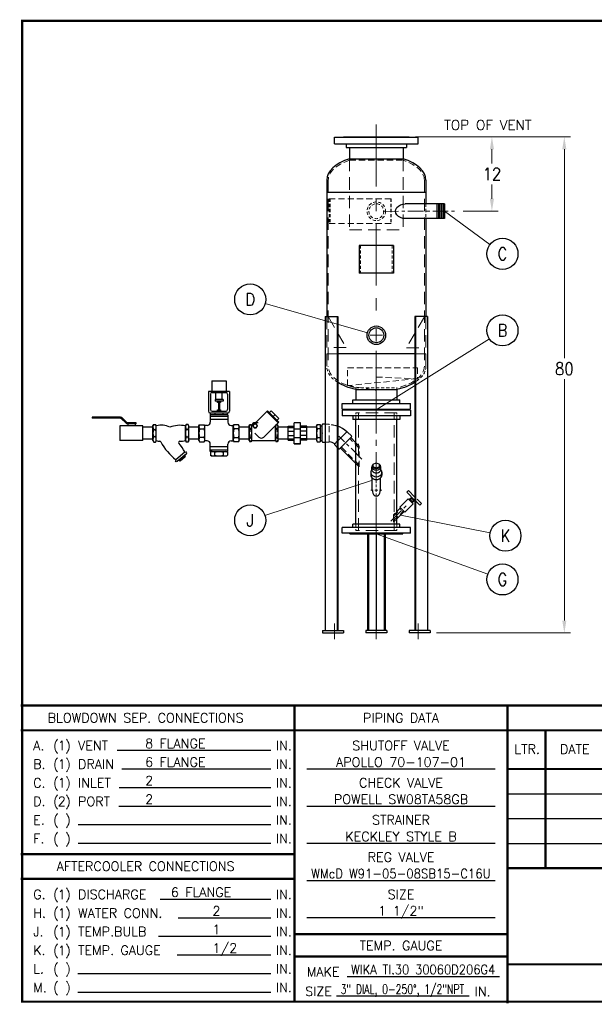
# Model space of a CAD drawing. Extents: x 0 to 254, y 0 to 158.
# Tile 1 of 3: x 0 to 92, y 0 to 158. Entities that reach past the tile are written whole.
import ezdxf
from ezdxf.enums import TextEntityAlignment as Align

# ---------------------------------------------------------------- set-up
doc = ezdxf.new("R2010")
doc.units = 0
doc.header["$LTSCALE"] = 8
doc.header["$MEASUREMENT"] = 0
for name, pattern in [('C', [2, 1.25, -0.25, 0.25, -0.25]), ('CS', [1, 0.625, -0.125, 0.125, -0.125]), ('CSS', [0.5, 0.3125, -0.0625, 0.0625, -0.0625]), ('H', [0.375, 0.25, -0.125]), ('HIDDEN', [0.375, 0.25, -0.125]), ('HS', [0.1875, 0.125, -0.0625]), ('HSS', [0.1025, 0.0625, -0.04])]:
    doc.linetypes.add(name, pattern=pattern)
doc.layers.get('0').update_dxf_attribs({"linetype": 'CONTINUOUS'})
doc.layers.get('DEFPOINTS').update_dxf_attribs({"linetype": 'CONTINUOUS'})
for name, color, linetype, lineweight in [('C', 4, 'C', 13), ('CS', 4, 'CS', 13), ('CSS', 4, 'CSS', 13), ('H', 5, 'H', 13), ('Hidden', 5, 'HIDDEN', 13), ('HS', 5, 'HS', 13), ('HSS', 5, 'HSS', 13), ('LEADER', 41, 'CONTINUOUS', 13)]:
    doc.layers.add(name, color=color, linetype=linetype, lineweight=lineweight)
for name, color, linetype in [('D', 2, 'CONTINUOUS'), ('Q', 4, 'CONTINUOUS'), ('X', 1, 'CONTINUOUS')]:
    doc.layers.add(name, color=color, linetype=linetype)
doc.styles.add('094', font='SIMPLEX', dxfattribs={"height": 0.094})
doc.styles.add('SIMPLEX', font='simplex', dxfattribs={"height": 0.25})
doc.styles.get("Standard").update_dxf_attribs({"font": 'SIMPLEX.shx', "width": 0.875})
doc.dimstyles.get("Standard").update_dxf_attribs({"dimscale": 16, "dimtxt": 0.125, "dimasz": 0.125, "dimexe": 0.0625, "dimexo": 0.0625, "dimgap": 0.04375, "dimtad": 0, "dimtih": 1, "dimtoh": 1, "dimdec": 4, "dimzin": 12, "dimdsep": 46, "dimlunit": 5, "dimtxsty": 'Standard', "dimcen": -0.0625, "dimclrd": 256, "dimclre": 256, "dimclrt": 256, "dimadec": 0, "dimazin": 3, "dimtfac": 0.875, "dimtdec": 4, "dimtofl": 0, "dimtmove": 0, "dimatfit": 2, "dimfxl": 1, "dimtolj": 1, "dimtzin": 12, "dimlwd": 13, "dimlwe": 13, "dimarcsym": 0})

# ---------------------------------------------------------------- blocks, each defined once
blk = doc.blocks.new('*D29')
at = {"layer": 'D', "lineweight": 13, "transparency": 16777216}
for p, q in [((63.4, 139.45), (76.72, 139.45)), ((75.72, 137.45), (75.72, 135.15)), ((75.72, 129.45), (75.72, 131.75)), ((71.09, 127.45), (76.72, 127.45))]:
    blk.add_line(p, q, dxfattribs=at)
at = {"layer": 'D', "transparency": 16777216}
for points in [[(75.39, 137.45), (76.05, 137.45), (75.72, 139.45)], [(75.39, 129.45), (76.05, 129.45), (75.72, 127.45)]]:
    blk.add_solid(points, dxfattribs=at)
at = {"layer": 'DEFPOINTS', "color": 0, "transparency": 16777216}
for p in [(62.4, 139.45), (70.09, 127.45), (75.72, 127.45)]:
    blk.add_point(p, dxfattribs=at)
at = {"layer": 'D', "transparency": 16777216, "insert": (75.72, 133.45), "char_height": 2, "attachment_point": 5}
blk.add_mtext('\\A1;12', dxfattribs=at)
blk = doc.blocks.new('A$C3824312E')
for p, q in [((2.25, 2.75), (-2.25, 2.75)), ((-2.25, -2.75), (-2.25, 2.75)), ((2.25, -2.75), (2.25, 2.75)), ((2.25, -2.75), (-2.25, -2.75))]:
    blk.add_line(p, q)
at = {"layer": 'HSS'}
for p, q in [((2.25, 2.5625), (-2.25, 2.5625)), ((2.25, -2.5625), (-2.25, -2.5625))]:
    blk.add_line(p, q, dxfattribs=at)
blk = doc.blocks.new('F8150')
for p, q in [((-5.31, -0.0625), (-5.31, 0)), ((-5.31, 0), (5.31, 0)), ((5.31, -0.0625), (5.31, 0)), ((-6.75, -0.0625), (6.75, -0.0625)), ((-6.75, -1.12), (-6.75, -0.0625)), ((-6.75, -1.12), (6.75, -1.12)), ((-4.84375, -1.12), (-4.84375, -1.75)), ((4.84375, -1.12), (4.84375, -1.75)), ((6.75, -1.12), (6.75, -0.0625)), ((-4.84375, -1.75), (4.84375, -1.75))]:
    blk.add_line(p, q)
blk = doc.blocks.new('*D44')
at = {"layer": 'D', "lineweight": 13, "transparency": 16777216}
for p, q in [((63.4, 139.45), (88.39, 139.45)), ((87.39, 137.45), (87.39, 103.75)), ((87.39, 61.45), (87.39, 100.35)), ((66.77, 59.45), (88.39, 59.45))]:
    blk.add_line(p, q, dxfattribs=at)
at = {"layer": 'D', "transparency": 16777216}
for points in [[(87.05, 137.45), (87.72, 137.45), (87.39, 139.45)], [(87.05, 61.45), (87.72, 61.45), (87.39, 59.45)]]:
    blk.add_solid(points, dxfattribs=at)
at = {"layer": 'DEFPOINTS', "color": 0, "transparency": 16777216}
for p in [(62.4, 139.45), (87.39, 139.45), (65.77, 59.45)]:
    blk.add_point(p, dxfattribs=at)
at = {"layer": 'D', "transparency": 16777216, "insert": (87.39, 102.05), "char_height": 2, "attachment_point": 5}
blk.add_mtext('\\A1;80', dxfattribs=at)
blk = doc.blocks.new('NUT')
for p, q in [((-0.75, 0.86), (-0.87, 0.79)), ((-0.87, 0.79), (-0.87, 0.07)), ((-0.75, 0), (-0.87, 0.07)), ((0.75, 0.86), (-0.75, 0.86)), ((-0.43, 0.79), (-0.43, 0.07)), ((0.43, 0.07), (0.43, 0.79)), ((0.75, 0.86), (0.87, 0.79)), ((0.75, 0), (0.87, 0.07)), ((0.87, 0.79), (0.87, 0.07)), ((0.75, 0), (-0.75, 0))]:
    blk.add_line(p, q)
for centre, radius, start, end in [((-0.65, 0.48), 0.383, 55.6158, 124.3842), ((-0.65, 0.38), 0.383, 235.6158, 304.3842), ((0, -0.57), 1.43, 72.412, 107.588), ((0, 1.43), 1.43, 252.412, 287.588), ((0.65, 0.48), 0.383, 55.6158, 124.3842), ((0.65, 0.38), 0.383, 235.6158, 304.3842)]:
    blk.add_arc(centre, radius, start, end)
blk = doc.blocks.new('NIBT473Y2')
for p, q in [((1.33, 3.35), (3.66, 5.69)), ((3.54, 5.57), (5.82, 3.29)), ((3.66, 5.69), (5.94, 3.41)), ((4.39, 5.69), (4.02, 5.32)), ((4.39, 5.69), (5.94, 4.13)), ((5.16, 4.91), (4.8, 4.55)), ((5.94, 4.13), (5.58, 3.77)), ((0, 2.67), (0.13, 2.9)), ((0, -0.29), (0, 2.67)), ((0.38, 2.9), (0.13, 2.9)), ((0.38, 2.04), (0.13, 2.04)), ((0.51, 2.67), (0.38, 2.9)), ((0.51, -0.29), (0.51, 2.67)), ((0.51, -0.29), (0.51, 2.67)), ((1.2, 3.35), (1.78, 3.35)), ((2.92, 0.38), (5.94, 3.41)), ((5.3, 2.67), (5.43, 2.9)), ((5.3, -0.29), (5.3, 2.67)), ((5.68, 2.9), (5.43, 2.9)), ((5.68, 2.04), (5.43, 2.04)), ((5.81, 2.67), (5.68, 2.9)), ((5.81, -0.29), (5.81, 2.67)), ((5.81, -0.29), (5.81, 2.67)), ((0.13, 0.33), (0.38, 0.33)), ((1.14, 1.19), (1.95, 0.38)), ((5.43, 0.33), (5.68, 0.33)), ((0, -0.29), (0.13, -0.52)), ((0.38, -0.52), (0.13, -0.52)), ((0.51, -0.29), (0.38, -0.52)), ((0.51, -0.29), (5.3, -0.29)), ((5.3, -0.29), (5.43, -0.52)), ((5.68, -0.52), (5.43, -0.52)), ((5.81, -0.29), (5.68, -0.52))]:
    blk.add_line(p, q)
blk.add_lwpolyline([(0.97, 3.05), (0.75, 2.67), (0.97, 2.28), (1.42, 2.28), (1.64, 2.67), (1.42, 3.05)], close=True)
blk.add_circle((1.2, 2.67), 0.385)
for centre, radius, start, end in [((0.76, 2.47), 0.757, 145.6158, 214.3842), ((2.83, 1.19), 2.83, 162.412, 197.588), ((-0.24, 2.47), 0.757, 325.6158, 34.3842), ((-2.32, 1.19), 2.83, 342.412, 17.588), ((1.2, 2.67), 0.684, 90, 180), ((6.06, 2.47), 0.757, 145.6158, 214.3842), ((8.13, 1.19), 2.83, 162.412, 197.588), ((5.06, 2.47), 0.757, 325.6158, 34.3842), ((2.98, 1.19), 2.83, 342.412, 17.588), ((0.76, -0.09), 0.757, 145.6158, 214.3842), ((-0.24, -0.09), 0.757, 325.6158, 34.3842), ((2.43, 0.87), 0.684, 225, 315), ((6.06, -0.09), 0.757, 145.6158, 214.3842), ((5.06, -0.09), 0.757, 325.6158, 34.3842)]:
    blk.add_arc(centre, radius, start, end)
blk = doc.blocks.new('KECKLEY 2')
for p, q in [((0, 1.5), (0.16, 1.78)), ((0, -1.5), (0, 1.5)), ((0.16, 1.78), (0.53, 1.78)), ((0.16, 0.73), (0.53, 0.73)), ((0.69, 1.5), (0.53, 1.78)), ((0.69, -1.5), (0.69, 1.5)), ((6.56, 1.5), (6.72, 1.78)), ((6.56, -1.5), (6.56, 1.5)), ((7.09, 1.78), (6.72, 1.78)), ((7.09, 0.73), (6.72, 0.73)), ((7.25, 1.5), (7.09, 1.78)), ((7.25, -1.5), (7.25, 1.5)), ((0, -1.5), (0.16, -1.78)), ((0.53, -0.73), (0.16, -0.73)), ((0.16, -1.78), (0.53, -1.78)), ((0.69, -1.5), (0.53, -1.78)), ((6.56, -1.5), (6.72, -1.78)), ((6.72, -0.73), (7.09, -0.73)), ((7.09, -1.78), (6.72, -1.78)), ((7.25, -1.5), (7.09, -1.78)), ((6.46, -3.79), (4.62, -5.36)), ((6.46, -3.79), (6.67, -3.75)), ((6.83, -3.93), (6.67, -3.75)), ((6.76, -4.14), (6.83, -3.93)), ((4.62, -5.36), (4.55, -5.56)), ((4.71, -5.75), (4.55, -5.56)), ((4.92, -5.71), (4.71, -5.75)), ((6.76, -4.14), (4.92, -5.71)), ((5.32, -5.37), (5.28, -5.49)), ((5.37, -5.59), (5.28, -5.49)), ((5.49, -5.57), (5.37, -5.59)), ((5.49, -5.57), (6.53, -4.68)), ((5.58, -5.23), (5.67, -5.33)), ((6.27, -4.82), (6.18, -4.71)), ((6.36, -4.48), (6.48, -4.46)), ((6.57, -4.56), (6.48, -4.46)), ((6.53, -4.68), (6.57, -4.56))]:
    blk.add_line(p, q)
for centre, radius, start, end in [((0.93, 1.26), 0.925, 145.6158, 214.3842), ((1.74, 0), 1.74, 155.1088, 204.8912), ((-0.24, 1.26), 0.925, 325.6158, 34.3842), ((-1.05, 0), 1.74, 335.1088, 24.8912), ((1.7, -2.14), 3.78, 63.1924, 105.5362), ((5.5, -4.7), 6.29, 80.2717, 109.4351), ((7.49, 1.26), 0.925, 145.6158, 214.3842), ((8.3, 0), 1.74, 155.1088, 204.8912), ((6.32, 1.26), 0.925, 325.6158, 34.3842), ((5.51, 0), 1.74, 335.1088, 24.8912), ((0.93, -1.26), 0.925, 145.6158, 214.3842), ((-0.24, -1.26), 0.925, 325.6158, 34.3842), ((1.66, 1.76), 3.4, 253.3557, 265.5491), ((1.38, -1.88), 0.25, 28.2812, 85.5491), ((11.78, 3.72), 11.56, 208.2812, 231.7293), ((5.43, -1.86), 0.25, 92.0982, 219.9844), ((5.1, 7.24), 8.86, 272.0982, 279.5051), ((7.49, -1.26), 0.925, 145.6158, 214.3842), ((6.32, -1.26), 0.925, 325.6158, 34.3842), ((-3.62, -9.45), 11.56, 29.341, 39.9844), ((5.62, -5.58), 0.35, 96.1509, 164.9194), ((5.33, -5.24), 0.35, 276.1509, 344.9194), ((6.69, -5.92), 1.31, 112.9472, 148.1231), ((5.16, -4.13), 1.31, 292.9472, 328.1231), ((6.52, -4.8), 0.35, 96.1509, 164.9194), ((6.23, -4.47), 0.35, 276.1509, 344.9194)]:
    blk.add_arc(centre, radius, start, end)
blk = doc.blocks.new('KECKLEY  B 2')
at = {"layer": 'Q'}
blk.add_blockref('KECKLEY 2', (0, 0), dxfattribs=at)
blk = doc.blocks.new('BV 2 S')
for p, q in [((-1.5, 0), (1.5, 0)), ((-1.5, 0), (-1.5, -4.68)), ((1.5, 0), (1.5, -4.68)), ((1.5, -1.49), (1.87, -1.49)), ((1.87, -1.36), (2.09, -1.36)), ((1.87, -1.36), (1.87, -3.08)), ((2.09, -1.36), (2.09, -3.08)), ((1.5, -2.95), (1.87, -2.95)), ((2.01, -3.4), (2.97, -4.36)), ((2.16, -3.24), (3.12, -4.2)), ((1.5, -4.68), (-1.5, -4.68)), ((3.03, -4.52), (3.03, -10.22)), ((3.25, -4.52), (3.25, -10.22)), ((3.25, -10.22), (3.03, -10.22))]:
    blk.add_line(p, q)
for centre, radius, start, end in [((2.33, -3.08), 0.452, 180, 225), ((2.32, -3.08), 0.226, 180, 225), ((2.81, -4.52), 0.226, 0, 45), ((2.8, -4.52), 0.452, 0, 45)]:
    blk.add_arc(centre, radius, start, end)
blk = doc.blocks.new('UNION112inS')
at = {"layer": 'Q'}
for p, q in [((1077.28, 351.13), (1080.65, 351.13)), ((1077.28, 351.13), (1077.28, 350.13)), ((1077.28, 350.13), (1077.28, 351.13)), ((1077.85, 352.13), (1080.08, 352.13)), ((1077.85, 352.13), (1077.85, 351.13)), ((1078.02, 352.13), (1078.02, 352.08)), ((1078.06, 352.13), (1078.06, 351.13)), ((1078.27, 351.13), (1078.27, 350.13)), ((1078.62, 352.13), (1078.62, 351.13)), ((1078.97, 352.13), (1078.97, 352.08)), ((1079.31, 352.13), (1079.31, 351.13)), ((1079.67, 351.13), (1079.67, 350.13)), ((1079.87, 352.13), (1079.87, 351.13)), ((1079.92, 352.13), (1079.92, 352.08)), ((1080.08, 352.13), (1080.08, 351.13)), ((1080.65, 350.13), (1080.65, 351.13)), ((1077.28, 350.13), (1080.65, 350.13)), ((1077.85, 349.13), (1077.85, 350.13)), ((1078.06, 349.13), (1078.06, 350.13)), ((1078.62, 349.13), (1078.62, 350.13)), ((1079.31, 349.13), (1079.31, 350.13)), ((1079.87, 349.13), (1079.87, 350.13)), ((1080.08, 349.13), (1080.08, 350.13)), ((1077.85, 349.13), (1080.08, 349.13)), ((1078.02, 349.18), (1078.02, 349.13)), ((1078.97, 349.18), (1078.97, 349.13)), ((1079.92, 349.18), (1079.92, 349.13))]:
    blk.add_line(p, q, dxfattribs=at)
blk = doc.blocks.new('A$C26420DC3')
at = {"layer": 'Q'}
for p, q in [((-16.88, 8.42), (-14.57, 8.42)), ((-16.88, 8.42), (-16.88, 6.75)), ((-14.57, 8.42), (-14.57, 6.75)), ((-14.02, 6.75), (-17.43, 6.75)), ((-17.43, 6.75), (-17.43, 3.55)), ((-16.86, 6.56), (-14.6, 6.56)), ((-16.23, 5.42), (-16.23, 6.56)), ((-15.22, 5.42), (-15.22, 6.56)), ((-14.02, 6.75), (-14.02, 3.55)), ((-17.12, 6.3), (-17.12, 3.81)), ((-15.09, 5.42), (-16.37, 5.42)), ((-16.37, 5.42), (-16.37, 5.18)), ((-15.09, 5.18), (-16.37, 5.18)), ((-15.98, 4.94), (-15.98, 5.18)), ((-15.47, 5.18), (-15.98, 5.18)), ((-15.47, 4.94), (-15.98, 4.94)), ((-15.8, 4.94), (-15.8, 3.75)), ((-15.66, 4.94), (-15.66, 3.75)), ((-15.47, 5.18), (-15.47, 4.94)), ((-15.09, 5.42), (-15.09, 5.18)), ((-14.34, 6.3), (-14.34, 3.81)), ((-17.17, 3.29), (-14.28, 3.29)), ((-17.09, 2.97), (-17.09, 3.29)), ((-16.86, 3.55), (-14.6, 3.55)), ((-16.41, 3.29), (-16.41, 2.97)), ((-15.96, 3.75), (-15.49, 3.75)), ((-15.96, 3.65), (-15.96, 3.75)), ((-15.49, 3.65), (-15.96, 3.65)), ((-15.89, 3.65), (-15.92, 3.63)), ((-15.89, 3.65), (-15.92, 3.63)), ((-15.92, 3.63), (-15.92, 3.57)), ((-15.89, 3.55), (-15.92, 3.57)), ((-15.89, 3.65), (-15.56, 3.65)), ((-15.89, 3.55), (-15.56, 3.55)), ((-15.82, 3.57), (-15.82, 3.63)), ((-15.63, 3.63), (-15.63, 3.57)), ((-15.56, 3.65), (-15.53, 3.63)), ((-15.56, 3.55), (-15.53, 3.57)), ((-15.53, 3.63), (-15.53, 3.57)), ((-15.49, 3.75), (-15.49, 3.65)), ((-15.04, 2.97), (-15.04, 3.29)), ((-14.36, 2.97), (-14.36, 3.29)), ((-14.31, 2.97), (-17.14, 2.97)), ((-17.14, 2.97), (-17.14, 1.76)), ((-14.31, 2.71), (-17.14, 2.71)), ((-14.31, 2.21), (-17.14, 2.21)), ((-14.31, 2.97), (-14.31, 1.76)), ((-26.39, 0.95), (-28, 0.95)), ((-18.98, 0.95), (-20.59, 0.95)), ((-18.98, 1.18), (-18.88, 1.37)), ((-18.98, -1.18), (-18.98, 1.18)), ((-18.88, 1.37), (-18.11, 1.37)), ((-18.88, 0.68), (-18.11, 0.68)), ((-18.01, 1.18), (-18.11, 1.37)), ((-17.66, 1.24), (-18.04, 1.24)), ((-18.01, -1.18), (-18.01, 1.18)), ((-13.79, 1.24), (-13.41, 1.24)), ((-13.45, 1.18), (-13.34, 1.37)), ((-13.45, -1.18), (-13.45, 1.18)), ((-12.57, 1.37), (-13.34, 1.37)), ((-12.57, 0.68), (-13.34, 0.68)), ((-12.47, 1.18), (-12.57, 1.37)), ((-12.47, -1.18), (-12.47, 1.18)), ((-10.86, 0.95), (-12.47, 0.95)), ((-4.61, 0.95), (-6.21, 0.95)), ((0, 0.95), (-1.61, 0.95)), ((-26.39, -0.95), (-28, -0.95)), ((-18.98, -0.95), (-20.59, -0.95)), ((-18.98, -1.18), (-18.88, -1.37)), ((-18.11, -0.68), (-18.88, -0.68)), ((-18.88, -1.37), (-18.11, -1.37)), ((-18.01, -1.18), (-18.11, -1.37)), ((-17.66, -1.24), (-18.04, -1.24)), ((-13.79, -1.24), (-13.41, -1.24)), ((-13.45, -1.18), (-13.34, -1.37)), ((-13.34, -0.68), (-12.57, -0.68)), ((-12.57, -1.37), (-13.34, -1.37)), ((-12.47, -1.18), (-12.57, -1.37)), ((-10.86, -0.95), (-12.47, -0.95)), ((-4.61, -0.95), (-6.21, -0.95)), ((0, -0.95), (-1.61, -0.95)), ((-17.14, -2.21), (-17.14, -1.76)), ((-14.31, -2.21), (-17.14, -2.21)), ((-17.14, -2.97), (-17.14, -2.21)), ((-14.31, -2.71), (-17.14, -2.71)), ((-16.91, -2.97), (-17.14, -2.97)), ((-16.91, -2.97), (-17.09, -3.08)), ((-16.91, -2.97), (-17.09, -3.08)), ((-17.09, -3.08), (-17.09, -3.55)), ((-16.91, -2.97), (-14.54, -2.97)), ((-16.41, -3.55), (-16.41, -3.08)), ((-15.04, -3.08), (-15.04, -3.55)), ((-14.54, -2.97), (-14.31, -2.97)), ((-14.54, -2.97), (-14.36, -3.08)), ((-14.36, -3.08), (-14.36, -3.55)), ((-14.31, -2.21), (-14.31, -1.76)), ((-14.31, -2.97), (-14.31, -2.21)), ((-16.91, -3.65), (-17.09, -3.55)), ((-16.91, -3.65), (-14.54, -3.65)), ((-14.54, -3.65), (-14.36, -3.55))]:
    blk.add_line(p, q, dxfattribs=at)
for centre, radius, start, end in [((-16.86, 6.3), 0.261, 90, 180), ((-14.6, 6.3), 0.261, 0, 90), ((-17.17, 3.55), 0.261, 180, 270), ((-16.86, 3.81), 0.261, 180, 270), ((-15.87, 3.56), 0.0848, 55.6158, 124.3842), ((-15.87, 3.64), 0.0848, 235.6158, 304.3842), ((-15.73, 3.33), 0.317, 72.412, 107.588), ((-15.73, 3.87), 0.317, 252.412, 287.588), ((-15.58, 3.56), 0.0848, 55.6158, 124.3842), ((-15.58, 3.64), 0.0848, 235.6158, 304.3842), ((-14.6, 3.81), 0.261, 270, 360), ((-14.28, 3.55), 0.261, 270, 360), ((-17.66, 1.76), 0.522, 270, 0), ((-13.79, 1.76), 0.522, 180, 270), ((-18.38, 1.03), 0.605, 145.6158, 214.3842), ((-16.72, 0), 2.26, 162.412, 197.588), ((-18.61, 1.03), 0.605, 325.6158, 34.3842), ((-20.27, 0), 2.26, 342.412, 17.588), ((-12.84, 1.03), 0.605, 145.6158, 214.3842), ((-11.18, 0), 2.26, 162.412, 197.588), ((-13.07, 1.03), 0.605, 325.6158, 34.3842), ((-14.73, 0), 2.26, 342.412, 17.588), ((-18.38, -1.03), 0.605, 145.6158, 214.3842), ((-18.61, -1.03), 0.605, 325.6158, 34.3842), ((-17.66, -1.76), 0.522, 0, 90), ((-13.79, -1.76), 0.522, 90, 180), ((-12.84, -1.03), 0.605, 145.6158, 214.3842), ((-13.07, -1.03), 0.605, 325.6158, 34.3842), ((-16.75, -3.58), 0.605, 55.6158, 124.3842), ((-15.73, -5.24), 2.26, 72.412, 107.588), ((-14.7, -3.58), 0.605, 55.6158, 124.3842), ((-16.75, -3.05), 0.605, 235.6158, 304.3842), ((-15.73, -1.39), 2.26, 252.412, 287.588), ((-14.7, -3.05), 0.605, 235.6158, 304.3842)]:
    blk.add_arc(centre, radius, start, end, dxfattribs=at)
at = {"layer": 'Q', "xscale": 0.799999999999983, "yscale": 0.799999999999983, "zscale": 0.799999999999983}
for name, p in [('NIBT473Y2', (-10.86, -0.95)), ('KECKLEY  B 2', (-26.39, 0))]:
    blk.add_blockref(name, p, dxfattribs=at)
at = {"layer": 'Q', "xscale": -0.799999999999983, "yscale": 0.799999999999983, "zscale": 0.7999999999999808, "rotation": 270}
blk.add_blockref('BV 2 S', (-28, 0), dxfattribs=at)
at = {"layer": 'Q', "rotation": 90}
blk.add_blockref('UNION112inS', (347.53, -1078.97), dxfattribs=at)
blk = doc.blocks.new('bush2inS')
at = {"layer": 'Q'}
for p, q in [((-1.2, 0.9), (-1.39, 0.8)), ((-1.39, 0.8), (-1.39, 0.34)), ((1.39, 0.34), (-1.39, 0.34)), ((1.2, 0.9), (-1.2, 0.9)), ((-1.19, 0.34), (-1.19, 0)), ((-0.69, 0.8), (-0.69, 0.34)), ((0.69, 0.34), (0.69, 0.8)), ((1.19, 0.34), (1.19, 0)), ((1.2, 0.9), (1.39, 0.8)), ((1.39, 0.8), (1.39, 0.34))]:
    blk.add_line(p, q, dxfattribs=at)
for centre, radius, start, end in [((-1.04, 0.29), 0.614, 55.6158, 124.3842), ((0, -1.39), 2.3, 72.412, 107.588), ((1.04, 0.29), 0.614, 55.6158, 124.3842)]:
    blk.add_arc(centre, radius, start, end, dxfattribs=at)
blk.add_point((0, 0), dxfattribs=at)
blk = doc.blocks.new('F6150')
for p, q in [((4.25, 0), (-4.25, 0)), ((-4.25, 0), (-4.25, -0.06)), ((-5.5, -0.06), (-5.5, -1)), ((-5.5, -0.06), (5.5, -0.06)), ((-5.5, -1), (5.5, -1)), ((-3.78, -1), (-3.78, -1.56)), ((-3.78, -1.56), (3.78, -1.56)), ((3.78, -1), (3.78, -1.56)), ((4.25, 0), (4.25, -0.06)), ((5.5, -0.06), (5.5, -1))]:
    blk.add_line(p, q)

msp = doc.modelspace()

# ---------------------------------------------------------------- linework, layer by layer
for p, q in [((52.77344, 137.70047), (52.77344, 135.92481)), ((61.39844, 137.70047), (61.39844, 135.92481)), ((52.77344, 135.92481), (61.39844, 135.92481)), ((49.08594, 132.45047), (49.08594, 110.45047)), ((65.08594, 132.45047), (65.08594, 128.63797)), ((65.08594, 132.45047), (65.08594, 128.63797)), ((65.08594, 130.45047), (49.08594, 130.45047)), ((68.08594, 128.63797), (61.75839, 128.63797)), ((66.83594, 128.63797), (66.83594, 126.26297)), ((67.08594, 128.63797), (67.08594, 126.26297)), ((67.33594, 128.63797), (67.33594, 126.26297)), ((67.58594, 128.63797), (67.58594, 126.26297)), ((67.83594, 128.63797), (67.83594, 126.26297)), ((68.08594, 128.63797), (68.08594, 126.26297)), ((68.08594, 128.63797), (68.08594, 126.26297)), ((68.08594, 126.26297), (61.75839, 126.26297)), ((65.08594, 126.26297), (65.08594, 110.45047)), ((63.31204, 104.45047), (50.85984, 104.45047)), ((53.77344, 98.69569), (53.77344, 97.01297)), ((53.77344, 98.69569), (60.39844, 98.69569)), ((60.39844, 98.69569), (60.39844, 97.01297)), ((53.30469, 96.45047), (53.30469, 97.01297)), ((53.30469, 97.01297), (60.86719, 97.01297)), ((60.86719, 96.45047), (60.86719, 97.01297)), ((51.58594, 95.51297), (51.58594, 96.45047)), ((51.58594, 96.45047), (62.58594, 96.45047)), ((51.58594, 95.51297), (62.58594, 95.51297)), ((52.83594, 95.45047), (52.83594, 95.51297)), ((52.83594, 95.45047), (61.33594, 95.45047)), ((61.33594, 95.45047), (61.33594, 95.51297)), ((62.58594, 95.51297), (62.58594, 96.45047)), ((53.77344, 77.01297), (53.77344, 93.88797)), ((60.39844, 77.01297), (60.39844, 93.88797)), ((53.77344, 90.12984), (52.96707, 90.93622)), ((53.77344, 86.77109), (51.28769, 89.25684)), ((56.42844, 82.45047), (56.42844, 84.40832)), ((57.74344, 82.45047), (57.74344, 84.40832)), ((60.39844, 79.04444), (60.99099, 79.63698)), ((60.39844, 77.8565), (61.58496, 79.04301)), ((15.32657, 40.53094), (40.07728, 40.53094)), ((16.08525, 37.53094), (40.07728, 37.53094)), ((45.89554, 37.52626), (76.23142, 37.52626)), ((15.63886, 34.53094), (40.07728, 34.53094)), ((15.60242, 31.53094), (40.07728, 31.53094)), ((45.89554, 31.53562), (76.23142, 31.53562)), ((9.04195, 28.53094), (40.07728, 28.53094)), ((9.04195, 25.53094), (40.07728, 25.53094)), ((45.89554, 25.53562), (76.23142, 25.53562)), ((45.89554, 19.53562), (76.23142, 19.53562)), ((22.22018, 16.53094), (40.07728, 16.53094)), ((25.12289, 13.53094), (40.07728, 13.53094)), ((45.89554, 13.53562), (76.23142, 13.53562)), ((21.96809, 10.53094), (40.07728, 10.53094)), ((24.98572, 7.53094), (40.07728, 7.53094)), ((8.95676, 4.53094), (40.07728, 4.53094)), ((52.3588, 4.05983), (76.94733, 4.05983)), ((8.95676, 1.53094), (40.07728, 1.53094)), ((50.67154, 0.90279), (72.04804, 0.90279))]:
    msp.add_line(p, q)
for radius in [1.5, 1.203]:
    msp.add_circle((57.08594, 107.45047), radius)
for centre, major_axis, ratio, start_param, end_param in [((57.08594, 132.45047), (8, 0), 0.515625, 2.14011997, 3.141592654), ((57.08594, 132.45047), (8, 0), 0.515625, 0, 1.001472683), ((57.08594, 82.45047), (0, -0.92985), 0.707106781, 4.71238898, 7.853981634)]:
    msp.add_ellipse(centre, major_axis=major_axis, ratio=ratio, start_param=start_param, end_param=end_param)
at = {"extrusion": (0, 0, -1)}
for centre, major_axis, ratio, start_param, end_param in [((61.75839, 127.45047), (-1.57255, 0), 0.755143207, 4.71238898, 7.853981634), ((57.08594, 102.45047), (8, 0), 0.515625, 1.99770895, 2.462690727), ((57.08594, 102.45047), (8, 0), 0.515625, 0.678901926, 1.143883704)]:
    msp.add_ellipse(centre, major_axis=major_axis, ratio=ratio, start_param=start_param, end_param=end_param, dxfattribs=at)
at = {"layer": 'C'}
for p, q in [((57.08594, 141.45047), (57.08594, 109.95047)), ((57.08594, 104.95047), (57.08594, 95.45047)), ((57.08594, 81.29297), (57.08594, 73.45047))]:
    msp.add_line(p, q, dxfattribs=at)
at = {"layer": 'CS'}
msp.add_line((57.08594, 83.60797), (57.08594, 95.45047), dxfattribs=at)
at = {"layer": 'CSS'}
for p, q in [((58.18631, 127.43247), (70.08594, 127.45047)), ((54.77344, 87.45047), (51.05611, 91.1678)), ((59.39844, 77.45047), (62.07633, 80.12836)), ((50.34938, 60.95047), (50.34938, 58.32547)), ((57.08594, 60.95047), (57.08594, 58.32547)), ((63.82251, 60.95047), (63.82251, 58.32547))]:
    msp.add_line(p, q, dxfattribs=at)
at = {"layer": 'D'}
for centre in [(77.4197, 120.5799), (36.75219, 113.22772), (77.4197, 108.22772), (36.75219, 77.59821), (77.89395, 75.12012), (77.4197, 68.0656)]:
    msp.add_circle(centre, 2.5, dxfattribs=at)
at = {"layer": 'H'}
for p, q in [((52.77344, 135.92481), (52.77344, 124.45047)), ((61.39844, 135.92481), (61.39844, 124.45047)), ((49.33594, 132.45047), (49.33594, 102.45047)), ((64.83594, 132.45047), (64.83594, 102.45047)), ((49.08594, 110.45047), (49.08594, 104.45047)), ((65.08594, 110.45047), (65.08594, 104.45047)), ((60.39844, 94.95047), (53.77344, 94.95047)), ((54.20544, 75.95047), (54.20544, 94.95047)), ((59.96644, 75.95047), (59.96644, 94.95047)), ((60.39844, 75.95047), (53.77344, 75.95047))]:
    msp.add_line(p, q, dxfattribs=at)
at = {"layer": 'Hidden'}
for p, q in [((52.77344, 124.45047), (61.39844, 124.45047)), ((49.33594, 110.45047), (52.22269, 105.45047)), ((64.83594, 110.4411), (61.94919, 105.4411)), ((52.22269, 105.45047), (49.33594, 105.45047)), ((61.94919, 105.4411), (64.83594, 105.4411)), ((50.85984, 104.45047), (49.08594, 104.45047)), ((49.08594, 102.45047), (49.08594, 104.45047)), ((63.31204, 104.45047), (65.08594, 104.45047)), ((65.08594, 102.45047), (65.08594, 104.45047)), ((57.08587, 98.58111), (57.08594, 102.20607)), ((53.77344, 98.69569), (53.77344, 98.94726)), ((60.39844, 98.69569), (60.39844, 98.94726))]:
    msp.add_line(p, q, dxfattribs=at)
at = {"layer": 'HS'}
for p, q in [((52.77344, 135.67013), (61.39844, 135.67013)), ((59.46751, 129.45047), (49.33594, 129.45047)), ((59.46751, 125.45047), (49.33594, 125.45047)), ((52.46094, 102.20607), (63.71094, 102.20607)), ((52.46094, 99.34113), (52.46094, 102.20607)), ((57.08594, 100.70607), (57.08594, 102.20607)), ((63.71094, 102.20607), (63.71094, 100.44074)), ((63.71094, 100.44074), (52.46094, 99.34113)), ((57.08591, 100.70607), (63.71094, 100.44074)), ((52.46094, 99.34113), (57.08587, 98.58111)), ((49.36914, 93.12303), (48.97817, 93.12303)), ((49.49153, 90.30801), (49.49153, 93.00063)), ((54.33044, 89.26455), (52.81292, 90.78207)), ((48.97817, 90.18562), (49.36914, 90.18562)), ((50.3799, 89.94004), (50.79514, 90.35527)), ((50.3799, 89.76695), (50.79514, 89.35171)), ((54.33044, 86.52239), (51.44184, 89.41099)), ((54.33044, 89.57284), (53.77344, 90.12984)), ((54.33044, 86.21409), (54.33044, 89.57284)), ((54.33044, 86.21409), (53.77344, 86.77109)), ((64.37019, 80.3009), (63.37675, 81.29434)), ((59.84144, 78.27955), (61.09493, 79.53303)), ((64.10503, 80.03573), (63.37675, 80.76401)), ((64.37019, 80.3009), (64.10503, 80.03573)), ((59.84144, 77.50739), (61.48101, 79.14695))]:
    msp.add_line(p, q, dxfattribs=at)
for centre, radius, start, end in [((49.36914, 93.00063), 0.12239, 0, 90), ((49.46806, 88.995), 4.03645, 70.8056536, 89.7226082), ((49.36914, 90.30801), 0.12239, 270, 0), ((49.46806, 88.995), 1.28248, 45.8740916, 89.1259084), ((50.46644, 89.85349), 0.12239, 135, 225)]:
    msp.add_arc(centre, radius, start, end, dxfattribs=at)
for start_param, end_param in [(2.160905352, 3.141592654), (0, 0.980687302)]:
    msp.add_ellipse((57.08594, 132.45047), major_axis=(7.75, 0), ratio=0.5, start_param=start_param, end_param=end_param, dxfattribs=at)
at = {"layer": 'HS', "extrusion": (0, 0, -1)}
for start_param, end_param in [(2.012432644, 3.141592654), (0, 1.12916001)]:
    msp.add_ellipse((57.08594, 102.45047), major_axis=(7.75, 0), ratio=0.5, start_param=start_param, end_param=end_param, dxfattribs=at)
at = {"layer": 'HSS'}
for p, q in [((49.46094, 129.45047), (49.46094, 125.45047)), ((49.50822, 129.45047), (49.50822, 125.45047)), ((49.63044, 129.45047), (49.63044, 125.45047)), ((59.4291, 129.45047), (59.4291, 125.45047)), ((59.46751, 129.45047), (59.46751, 125.45047)), ((65.08594, 128.63797), (65.08594, 126.26297)), ((53.77344, 98.94726), (60.39844, 98.94726)), ((53.77344, 93.88797), (53.77344, 94.95047)), ((60.39844, 93.88797), (60.39844, 94.95047)), ((50.79491, 89.74962), (50.85984, 89.81455)), ((50.85984, 89.68469), (50.79491, 89.74962)), ((59.84144, 78.48744), (60.39844, 79.04444)), ((59.84144, 78.48744), (59.84144, 77.2995)), ((59.84144, 77.2995), (60.39844, 77.8565)), ((53.77344, 77.01297), (53.77344, 75.95047)), ((60.39844, 77.01297), (60.39844, 75.95047))]:
    msp.add_line(p, q, dxfattribs=at)
for radius in [1.5, 1.203]:
    msp.add_circle((57.08594, 127.45047), radius, dxfattribs=at)
at = {"layer": 'HSS', "extrusion": (0, 0, -1)}
for start_param, end_param in [(2.462690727, 3.141592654), (0, 0.678901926)]:
    msp.add_ellipse((57.08594, 102.45047), major_axis=(8, 0), ratio=0.515625, start_param=start_param, end_param=end_param, dxfattribs=at)
at = {"layer": 'LEADER'}
for p, q in [((75.40635, 122.06193), (68.08594, 127.45047)), ((39.157, 112.54446), (55.64305, 107.86042)), ((75.30292, 106.89759), (57.08594, 95.45047)), ((39.12804, 78.37624), (56.48932, 84.06159)), ((57.08594, 82.95047), (57.08594, 83.35797)), ((57.08594, 82.20047), (57.08594, 82.70047)), ((56.58594, 82.45047), (56.17844, 82.45047)), ((56.83594, 82.45047), (57.33594, 82.45047)), ((57.08594, 81.95047), (57.08594, 81.54297)), ((57.58594, 82.45047), (57.99344, 82.45047)), ((75.44109, 75.60331), (60.9917, 78.44975)), ((75.06987, 68.91902), (57.08594, 75.45047))]:
    msp.add_line(p, q, dxfattribs=at)
at = {"layer": 'LEADER', "color": 41}
for p, q in [((57.08594, 106.45047), (57.08594, 108.45047)), ((56.08594, 107.45047), (58.08594, 107.45047))]:
    msp.add_line(p, q, dxfattribs=at)
at = {"layer": 'Q'}
for p, q in [((48.36653, 90.30801), (48.36653, 93.00063)), ((48.86328, 93.12303), (48.48892, 93.12303)), ((50.85984, 90.41998), (52.28387, 91.84401)), ((51.1754, 89.14454), (53.07937, 91.04851)), ((53.07937, 91.2216), (52.45696, 91.84401)), ((48.48892, 90.18562), (48.86328, 90.18562)), ((50.85984, 89.28701), (51.00231, 89.14454)), ((56.34961, 85.7948), (56.34961, 86.23674)), ((56.55468, 86.65647), (57.08594, 86.87335)), ((56.55468, 86.07946), (56.55468, 86.65647)), ((57.08594, 86.0058), (56.55468, 86.22269)), ((57.08594, 85.86257), (56.55468, 86.07946)), ((57.08594, 86.87335), (57.61721, 86.65647)), ((57.61721, 86.22269), (57.08594, 86.0058)), ((57.61721, 86.07946), (57.08594, 85.86257)), ((57.61721, 86.07946), (57.61721, 86.65647)), ((57.82227, 85.7948), (57.82227, 86.23674)), ((56.17969, 85.35044), (56.17969, 84.9085)), ((57.99219, 85.35044), (57.99219, 84.9085)), ((62.21428, 81.05826), (60.89199, 79.73597)), ((61.98371, 82.15705), (62.24887, 82.42222)), ((63.31204, 80.82872), (61.98371, 82.15705)), ((63.00624, 80.2663), (62.21428, 81.05826)), ((63.31204, 81.35905), (62.24887, 82.42222)), ((62.82163, 81.17064), (62.89588, 81.24489)), ((60.89199, 79.73597), (61.68395, 78.94401)), ((61.68395, 78.94401), (63.00624, 80.2663)), ((62.56641, 80.91542), (62.46177, 80.81078)), ((62.53793, 80.81905), (62.76703, 80.58996)), ((62.54621, 80.89521), (62.84319, 80.59823)), ((62.75875, 80.51379), (62.86339, 80.61843)), ((63.19286, 80.9479), (63.11862, 80.87365))]:
    msp.add_line(p, q, dxfattribs=at)
for centre, radius, start, end in [((48.48892, 93.00063), 0.12239, 90, 180), ((49.46806, 88.995), 4.03645, 45.2773918, 69.8301941), ((52.37042, 91.75746), 0.12239, 45, 135), ((52.99282, 91.13506), 0.12239, 315, 45), ((48.48892, 90.30801), 0.12239, 180, 270), ((51.08885, 89.23109), 0.12239, 225, 315)]:
    msp.add_arc(centre, radius, start, end, dxfattribs=at)
for centre, major_axis, ratio, start_param, end_param in [((57.08594, 85.35044), (-0.90625, 0), 0.801973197, 5.659783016, 10.048180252), ((57.08594, 86.23674), (-0.73633, 0), 0.707106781, 5.518362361, 10.189600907), ((57.08594, 85.7948), (-0.73633, 0), 0.707106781, 0, 3.141592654), ((57.08594, 84.9085), (-0.90625, 0), 0.801973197, 0, 3.141592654)]:
    msp.add_ellipse(centre, major_axis=major_axis, ratio=ratio, start_param=start_param, end_param=end_param, dxfattribs=at)
at = {"layer": 'X'}
for p, q in [((48.86328, 110.45047), (50.85984, 110.45047)), ((48.86328, 110.45047), (48.86328, 59.82547)), ((50.79514, 110.45047), (50.79514, 59.82547)), ((50.85984, 110.45047), (50.85984, 59.82547)), ((65.3086, 110.45047), (63.31204, 110.45047)), ((63.31204, 110.45047), (63.31204, 59.82547)), ((63.37675, 110.45047), (63.37675, 59.82547)), ((65.3086, 110.45047), (65.3086, 59.82547)), ((55.67173, 75.45047), (55.67173, 59.82547)), ((55.84851, 75.45047), (55.84851, 59.82547)), ((57.08594, 75.45047), (57.08594, 59.82547)), ((58.32338, 75.45047), (58.32338, 59.82547)), ((58.50016, 75.45047), (58.50016, 59.82547)), ((48.40053, 59.82547), (51.77553, 59.82547)), ((48.40053, 59.82547), (48.40053, 59.45047)), ((48.40053, 59.45047), (51.77553, 59.45047)), ((51.77553, 59.82547), (51.77553, 59.45047)), ((55.39844, 59.82547), (55.39844, 59.45047)), ((58.77344, 59.82547), (55.39844, 59.82547)), ((58.77344, 59.45047), (55.39844, 59.45047)), ((58.77344, 59.82547), (58.77344, 59.45047)), ((65.77136, 59.82547), (62.39636, 59.82547)), ((62.39636, 59.82547), (62.39636, 59.45047)), ((65.77136, 59.45047), (62.39636, 59.45047)), ((65.77136, 59.82547), (65.77136, 59.45047)), ((78.23142, 33.51045), (185.77808, 33.51045)), ((78.23142, 29.51045), (185.77808, 29.51045)), ((78.23142, 25.51045), (185.77808, 25.51045)), ((78.23142, 21.51045), (185.77808, 21.51045))]:
    msp.add_line(p, q, dxfattribs=at)
at = {"layer": 'X', "const_width": 0.352}
msp.add_lwpolyline([(0, 158.16061), (254.17189, 158.16061), (254.17189, 0), (0, 0)], close=True, dxfattribs=at)
for points in [[(-0.22192, 47.73842), (254.17189, 47.73842)], [(43.89554, 0), (43.89554, 47.73842)], [(78.23142, -0.26158), (78.23142, 47.73842)], [(-0.22192, 43.73842), (47.77808, 43.73842)], [(47.77808, 43.73842), (185.77808, 43.73842)], [(84.3478, 21.51045), (84.3478, 43.73842)], [(78.23142, 37.51045), (185.77808, 37.51045)], [(-0.22192, 23.78741), (43.89554, 23.78741)], [(78.23142, 21.51045), (185.77808, 21.51045)], [(-0.22192, 19.78741), (43.89554, 19.78741)], [(43.89554, 10.87215), (78.23142, 10.87215)], [(43.89554, 7.28054), (78.23142, 7.28054)], [(78.23142, 6.01443), (185.77808, 6.01443)]]:
    msp.add_lwpolyline(points, dxfattribs=at)

# ---------------------------------------------------------------- block references
for name, p in [('F8150', (57.08594, 139.45047)), ('A$C26420DC3', (47.46241, 91.65432))]:
    msp.add_blockref(name, p)
for name, p, rotation in [('A$C3824312E', (57.08594, 119.70047), 90), ('bush2inS', (48.36653, 91.65432), 90), ('F6150', (57.08594, 75.45047), 180)]:
    msp.add_blockref(name, p, dxfattribs=dict(rotation=rotation))
at = {"xscale": -1}
msp.add_blockref('F6150', (57.08594, 95.45047), dxfattribs=at)
at = {"layer": 'Q', "xscale": -0.4199999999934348, "yscale": 0.4199999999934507, "zscale": 0.4199999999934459, "rotation": 135.0000000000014}
msp.add_blockref('NUT', (62.97012, 81.02215), dxfattribs=at)

# ---------------------------------------------------------------- texts
at = {"style": '094'}
for s, p in [('A.', (1.77808, 40.53094)), ('( )', (5.00132, 40.53094)), ('VENT', (9.00132, 40.53094)), ('8 FLANGE', (19.82037, 40.87449)), ('IN.', (40.89554, 40.53094)), ('B.', (1.77808, 37.53071)), ('( )', (5.00132, 37.53071)), ('DRAIN', (9.00132, 37.53071)), ('6 FLANGE', (19.82037, 37.87426)), ('IN.', (40.89554, 37.53094)), ('C.', (1.77808, 34.53048)), ('( )', (5.00132, 34.53048)), ('INLET', (9.00132, 34.53048)), ('2', (19.82037, 34.87403)), ('IN.', (40.89554, 34.53094)), ('2', (19.82037, 31.8738)), ('D.', (1.77808, 31.53026)), ('( )', (5.00132, 31.53026)), ('PORT', (9.00132, 31.53026)), ('IN.', (40.89554, 31.53094)), ('( )', (5.00132, 28.53003)), ('E.', (1.77808, 28.53003)), ('IN.', (40.89554, 28.53094)), ('F.', (1.77808, 25.5298)), ('( )', (5.00132, 25.5298)), ('IN.', (40.89554, 25.53094)), ('G.', (1.78795, 16.52911)), ('( )', (5.00132, 16.52911)), ('DISCHARGE', (9.00132, 16.5298)), ('6 FLANGE', (23.96911, 16.87312)), ('IN.', (40.89554, 16.53094)), ('H.', (1.77808, 13.52888)), ('( ) ', (5.00132, 13.52888)), ('WATER CONN.', (9.00132, 13.5298)), ('2', (30.67104, 13.87312)), ('IN.', (40.89554, 13.53094)), ('J.', (1.77808, 10.52866)), ('( )', (5.00132, 10.52866)), ('TEMP.BULB', (9.00132, 10.52957)), ('1', (30.67104, 10.87312)), ('IN.', (40.89554, 10.53094)), ('K.', (1.77808, 7.52843)), ('( )', (5.00132, 7.52843)), ('TEMP. GAUGE', (9.00132, 7.52934)), ('1/2', (30.67104, 7.87289)), ('IN.', (40.89554, 7.53094)), ('L.', (1.77808, 4.5282)), ('( )', (5.00132, 4.5282)), ('IN.', (40.89554, 4.53094)), ('MAKE', (45.87485, 4.05983)), ('( )', (5.00132, 1.52797)), ('M.', (1.77808, 1.52797)), ('IN.', (40.89554, 1.53094)), ('SIZE', (45.61315, 0.90256)), ('IN.', (72.93646, 0.85331))]:
    msp.add_text(s, height=1.504, dxfattribs=at).set_placement(p)
for s, p in [('1', (6.3855, 40.54562)), ('SHUTOFF VALVE', (61.06348, 40.52626)), ('1', (6.3855, 37.53854)), ('1', (6.3855, 34.53145)), ('CHECK VALVE', (61.06348, 34.53539)), ('2', (6.3855, 31.52437)), ('STRAINER', (61.06348, 28.53516)), ('REG VALVE', (61.06348, 22.53493)), ('1', (6.3855, 16.50311)), ('SIZE', (61.06348, 16.53493)), ('1', (6.3855, 13.50311)), ('1', (6.3855, 10.50311)), ('1', (6.3855, 7.49602))]:
    msp.add_text(s, height=1.504, dxfattribs=at).set_placement(p, align=Align.CENTER)
at = {"color": 7, "style": '094'}
for s, p in [('APOLLO 70-107-01', (61.06348, 37.86912)), ('POWELL SW08TA58GB', (61.06348, 31.87894)), ('KECKLEY STYLE B', (61.06348, 25.87871)), ('1 1/2"', (61.06348, 13.87848))]:
    msp.add_text(s, height=1.504, dxfattribs=at).set_placement(p, align=Align.CENTER)
at = {"color": 7, "style": '094', "width": 0.856387}
msp.add_text('WMcD W91-05-08SB15-C16U', height=1.504, dxfattribs=at).set_placement((46.57548, 19.88384), (75.52495, 19.88384), align=Align.FIT)
at = {"style": '094'}
for s, width, p, p2 in [('WIKA TI.30 30060D206G4', 0.799414, (53.01903, 4.42197), (76.26385, 4.42197)), ('3" DIAL, 0-250%%D, 1/2"NPT', 0.656305, (51.33339, 1.24611), (71.26305, 1.24611))]:
    msp.add_text(s, height=1.504, dxfattribs=dict(at, width=width)).set_placement(p, p2, align=Align.FIT)
at = {"layer": 'D', "style": 'SIMPLEX'}
msp.add_text('TOP OF VENT', height=1.6, dxfattribs=at).set_placement((75.0645, 140.5583), align=Align.CENTER)
at = {"layer": 'D', "width": 0.875}
for s, p in [('C', (77.4197, 120.5799)), ('D', (36.75219, 113.22772)), ('B', (77.4197, 108.22772)), ('J', (36.75219, 77.59821)), ('K', (77.89395, 75.12012)), ('G', (77.4197, 68.0656))]:
    msp.add_text(s, height=2, dxfattribs=at).set_placement(p, align=Align.MIDDLE)
at = {"layer": 'X', "style": '094'}
for s, p in [('BLOWDOWN SEP. CONNECTIONS', (19.89554, 45.01393)), ('PIPING DATA', (61.06348, 45.01393)), ('LTR.', (81.40071, 39.95526)), ('DATE', (89.07149, 39.95526)), ('AFTERCOOLER CONNECTIONS', (19.89554, 21.06292)), ('TEMP. GAUGE', (61.06348, 8.27013))]:
    msp.add_text(s, height=1.504, dxfattribs=at).set_placement(p, align=Align.CENTER)

# ---------------------------------------------------------------- dimensions: what is measured, and where the dimension line sits
at = {"layer": 'D'}
dim = msp.add_linear_dim(base=(75.72103, 127.45047), p1=(62.39594, 139.45047), p2=(70.08594, 127.45047), angle=90, dimstyle='Standard', dxfattribs=at)
dim.commit()
dim.dimension.update_dxf_attribs({"geometry": '*D29', "text_midpoint": (75.72103, 133.45047)})
dim = msp.add_linear_dim(base=(87.38715, 139.45047), p1=(65.77136, 59.45047), p2=(62.39594, 139.45047), angle=90, dimstyle='Standard', dxfattribs=at)
dim.commit()
dim.dimension.update_dxf_attribs({"geometry": '*D44', "text_midpoint": (87.38715, 102.05446), "dimtype": 160})

doc.saveas('drawing.dxf')
